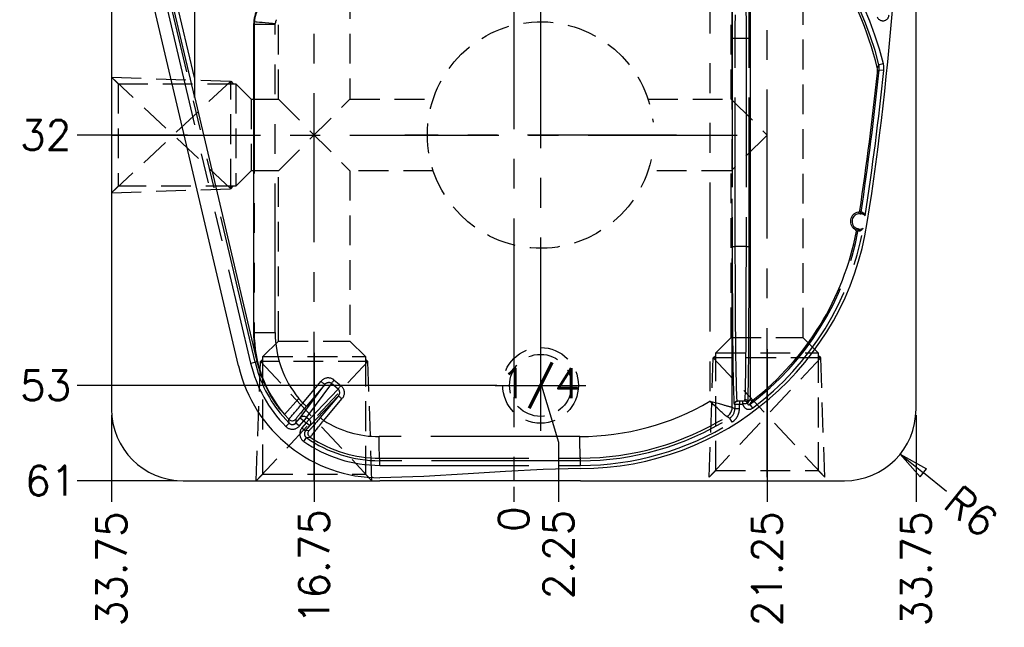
# Model space of a CAD drawing. Extents: x 2651 to 11825, y -3833 to 1075.
# Tile 43 of 256: x 4263 to 4346, y -3658 to -3607. Entities that reach past the tile are written whole.
import ezdxf
from ezdxf.enums import TextEntityAlignment as Align

# ---------------------------------------------------------------- set-up
doc = ezdxf.new("R2010")
doc.units = 0
doc.header["$LTSCALE"] = 10
for name, pattern in [('CENTER', [2, 1.25, -0.25, 0.25, -0.25]), ('HIDDEN', [0.375, 0.25, -0.125]), ('PHANTOM', [2.5, 1.25, -0.25, 0.25, -0.25, 0.25, -0.25])]:
    doc.linetypes.add(name, pattern=pattern)
doc.layers.get('0').update_dxf_attribs({"linetype": 'CONTINUOUS'})
doc.layers.get('Defpoints').update_dxf_attribs({"linetype": 'CONTINUOUS'})
for name, color, linetype in [('CEN', 1, 'CENTER'), ('COOL', 150, 'HIDDEN'), ('DIM', 3, 'CONTINUOUS'), ('HIDDEN', 6, 'HIDDEN'), ('LAYER_094', 7, 'CONTINUOUS'), ('TEXT', 4, 'CONTINUOUS')]:
    doc.layers.add(name, color=color, linetype=linetype)
doc.styles.get("Standard").update_dxf_attribs({"font": 'romans.shx'})
doc.dimstyles.new('1-1', dxfattribs={"dimtxt": 2.5, "dimasz": 2.5, "dimexe": 1, "dimexo": 0.5, "dimtad": 0, "dimrnd": 1.38778e-17, "dimzin": 9, "dimdsep": 46, "dimtxsty": 'Standard', "dimblk": 'CLOSED', "dimcen": 0, "dimclrd": 3, "dimclre": 3, "dimclrt": 3, "dimazin": 2, "dimtfac": 0.75, "dimtofl": 0, "dimtmove": 0, "dimatfit": 3, "dimfxl": 0, "dimtolj": 1, "dimarcsym": 0})

# ---------------------------------------------------------------- blocks, each defined once
blk = doc.blocks.new('*U408', base_point=(4371.698, -3160.717))
for radius in [3.175, 2.6]:
    blk.add_circle((4371.698, -3160.717), radius)
at = {"layer": 'CEN'}
for p, q in [((4371.698, -3156.907), (4371.698, -3164.527)), ((4367.888, -3160.717), (4375.508, -3160.717))]:
    blk.add_line(p, q, dxfattribs=at)
blk = doc.blocks.new('*D419')
at = {"layer": 'Defpoints', "color": 0}
for p in [(4304.434, -3584.358), (4267.811, -3616.358), (4277.563, -3616.358)]:
    blk.add_point(p, dxfattribs=at)
at = {"layer": 'DIM', "color": 3, "lineweight": -2}
blk.add_line((4277.063, -3616.358), (4267.811, -3616.358), dxfattribs=at)
at = {"layer": 'DIM', "color": 3, "insert": (4265.162, -3616.358), "char_height": 2.5, "attachment_point": 5}
blk.add_mtext('\\A1;32', dxfattribs=at)
blk = doc.blocks.new('_Closed')
at = {"color": 0, "linetype": 'ByBlock', "lineweight": -2}
for p, q in [((-1, 0.167), (0, 0)), ((-1, 0.167), (-1, -0.167)), ((0, 0), (-1, -0.167)), ((0, 0), (-1, 0))]:
    blk.add_line(p, q, dxfattribs=at)
blk = doc.blocks.new('*D420')
at = {"layer": 'Defpoints', "color": 0}
for p in [(4304.434, -3584.358), (4267.811, -3637.358), (4303.509, -3637.358)]:
    blk.add_point(p, dxfattribs=at)
at = {"layer": 'DIM', "color": 3, "lineweight": -2}
blk.add_line((4303.009, -3637.358), (4267.811, -3637.358), dxfattribs=at)
at = {"layer": 'DIM', "color": 3, "insert": (4265.162, -3637.358), "char_height": 2.5, "attachment_point": 5}
blk.add_mtext('\\A1;53', dxfattribs=at)
blk = doc.blocks.new('*D422')
at = {"layer": 'Defpoints', "color": 0}
for p in [(4304.434, -3584.358), (4287.684, -3634.137), (4287.684, -3647.119)]:
    blk.add_point(p, dxfattribs=at)
at = {"layer": 'DIM', "color": 3, "lineweight": -2}
blk.add_line((4287.684, -3634.637), (4287.684, -3647.119), dxfattribs=at)
at = {"layer": 'DIM', "color": 3, "insert": (4287.684, -3652.565), "char_height": 2.5, "attachment_point": 5, "rotation": 90}
blk.add_mtext('\\A1;16.75', dxfattribs=at)
blk = doc.blocks.new('*D423')
at = {"layer": 'Defpoints', "color": 0}
for p in [(4304.434, -3584.358), (4325.684, -3633.831), (4325.684, -3647.119)]:
    blk.add_point(p, dxfattribs=at)
at = {"layer": 'DIM', "color": 3, "lineweight": -2}
blk.add_line((4325.684, -3634.331), (4325.684, -3647.119), dxfattribs=at)
at = {"layer": 'DIM', "color": 3, "insert": (4325.684, -3652.744), "char_height": 2.5, "attachment_point": 5, "rotation": 90}
blk.add_mtext('\\A1;21.25', dxfattribs=at)
blk = doc.blocks.new('*D3345')
at = {"layer": 'Defpoints', "color": 0}
for p in [(4304.434, -3584.358), (4267.811, -3645.358), (4276.684, -3645.358)]:
    blk.add_point(p, dxfattribs=at)
at = {"layer": 'DIM', "color": 3, "lineweight": -2}
blk.add_line((4276.184, -3645.358), (4267.811, -3645.358), dxfattribs=at)
at = {"layer": 'DIM', "color": 3, "insert": (4265.579, -3645.358), "char_height": 2.5, "attachment_point": 5}
blk.add_mtext('\\A1;61', dxfattribs=at)
blk = doc.blocks.new('*D3347')
at = {"layer": 'Defpoints', "color": 0}
for p in [(4304.434, -3584.358), (4270.684, -3639.358), (4270.684, -3647.119)]:
    blk.add_point(p, dxfattribs=at)
at = {"layer": 'DIM', "color": 3, "lineweight": -2}
blk.add_line((4270.684, -3639.858), (4270.684, -3647.119), dxfattribs=at)
at = {"layer": 'DIM', "color": 3, "insert": (4270.684, -3652.744), "char_height": 2.5, "attachment_point": 5, "rotation": 90}
blk.add_mtext('\\A1;33.75', dxfattribs=at)
blk = doc.blocks.new('*D3348')
at = {"layer": 'Defpoints', "color": 0}
for p in [(4304.434, -3584.358), (4338.184, -3639.358), (4338.184, -3647.119)]:
    blk.add_point(p, dxfattribs=at)
at = {"layer": 'DIM', "color": 3, "lineweight": -2}
blk.add_line((4338.184, -3639.858), (4338.184, -3647.119), dxfattribs=at)
at = {"layer": 'DIM', "color": 3, "insert": (4338.184, -3652.744), "char_height": 2.5, "attachment_point": 5, "rotation": 90}
blk.add_mtext('\\A1;33.75', dxfattribs=at)
blk = doc.blocks.new('*D3351')
at = {"layer": 'Defpoints', "color": 0}
for p in [(4304.434, -3584.358), (4304.434, -3645.358), (4304.434, -3647.119)]:
    blk.add_point(p, dxfattribs=at)
at = {"layer": 'DIM', "color": 3, "lineweight": -2}
blk.add_line((4304.434, -3645.858), (4304.434, -3647.119), dxfattribs=at)
at = {"layer": 'DIM', "color": 3, "insert": (4304.434, -3648.577), "char_height": 2.5, "attachment_point": 5, "rotation": 90}
blk.add_mtext('\\A1;0', dxfattribs=at)
blk = doc.blocks.new('*D3352')
at = {"layer": 'Defpoints', "color": 0}
for p in [(4304.434, -3584.358), (4306.684, -3625.858), (4308.184, -3647.119)]:
    blk.add_point(p, dxfattribs=at)
at = {"layer": 'DIM', "color": 3, "lineweight": -2}
for p, q in [((4306.684, -3626.358), (4306.684, -3637.119)), ((4306.684, -3637.119), (4308.184, -3642.119)), ((4308.184, -3642.119), (4308.184, -3647.119))]:
    blk.add_line(p, q, dxfattribs=at)
at = {"layer": 'DIM', "color": 3, "insert": (4308.184, -3651.553), "char_height": 2.5, "attachment_point": 5, "rotation": 90}
blk.add_mtext('\\A1;2.25', dxfattribs=at)
blk = doc.blocks.new('*D3364')
at = {"layer": 'Defpoints', "color": 0}
for p in [(4332.184, -3639.358), (4336.854, -3643.125)]:
    blk.add_point(p, dxfattribs=at)
at = {"layer": 'DIM', "color": 3, "lineweight": -2}
blk.add_line((4340.746, -3646.264), (4338.8, -3644.694), dxfattribs=at)
at = {"layer": 'DIM', "color": 3, "lineweight": -2, "xscale": 2.5, "yscale": 2.5, "zscale": 2.5, "rotation": 141.1132279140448}
blk.add_blockref('_Closed', (4336.854, -3643.125), dxfattribs=at)
at = {"layer": 'DIM', "color": 3, "insert": (4342.808, -3647.926), "char_height": 2.5, "attachment_point": 5, "rotation": 321.11323}
blk.add_mtext('\\A1;R6', dxfattribs=at)

msp = doc.modelspace()

# ---------------------------------------------------------------- linework, layer by layer
at = {"layer": 'CEN'}
msp.add_line((4304.434, -3523.358), (4304.434, -3645.358), dxfattribs=at)
at = {"layer": 'COOL', "color": 1, "linetype": 'CENTER'}
for p, q in [((4325.684, -3645.051), (4325.684, -3546.626)), ((4287.684, -3645.358), (4287.685, -3552.358)), ((4306.684, -3604.958), (4306.684, -3627.758)), ((4306.684, -3604.958), (4306.684, -3627.758)), ((4270.684, -3616.358), (4325.684, -3616.358)), ((4318.084, -3616.358), (4295.284, -3616.358)), ((4318.084, -3616.358), (4295.284, -3616.358))]:
    msp.add_line(p, q, dxfattribs=at)
at = {"layer": 'COOL'}
for p, q in [((4284.684, -3619.358), (4290.684, -3613.358)), ((4284.684, -3613.358), (4290.684, -3619.358))]:
    msp.add_line(p, q, dxfattribs=at)
for points in [[(4322.684, -3549.358), (4322.684, -3548.358), (4325.684, -3546.626), (4328.684, -3548.358), (4328.684, -3633.334)], [(4284.684, -3613.358), (4284.685, -3555.358), (4287.685, -3552.358), (4290.685, -3555.358), (4290.684, -3613.358)], [(4322.684, -3613.358), (4322.684, -3555.358)], [(4270.684, -3611.508), (4271.234, -3612.058), (4271.234, -3620.658), (4270.684, -3621.208)], [(4270.684, -3611.508), (4280.684, -3611.849), (4280.893, -3612.058)], [(4270.684, -3611.508), (4280.684, -3620.867), (4280.684, -3611.849), (4270.684, -3621.208)], [(4271.234, -3612.058), (4281.102, -3612.058), (4281.102, -3620.658), (4271.234, -3620.658)], [(4281.102, -3612.058), (4282.402, -3613.358), (4282.402, -3619.358), (4281.102, -3620.658)], [(4282.402, -3613.358), (4284.684, -3613.358)], [(4290.684, -3613.358), (4297.67, -3613.358)], [(4315.698, -3613.358), (4322.684, -3613.358), (4325.684, -3616.358), (4322.684, -3619.358), (4315.698, -3619.358)], [(4284.684, -3619.358), (4282.402, -3619.358)], [(4284.684, -3633.64), (4284.684, -3619.358)], [(4297.67, -3619.358), (4290.684, -3619.358)], [(4290.684, -3619.358), (4290.684, -3633.64)], [(4322.684, -3633.334), (4322.684, -3619.358)], [(4270.684, -3621.208), (4280.684, -3620.867), (4280.893, -3620.658)], [(4283.384, -3634.94), (4284.684, -3633.64), (4290.684, -3633.64), (4291.984, -3634.94)], [(4321.384, -3634.633), (4322.684, -3633.334), (4328.684, -3633.334), (4329.984, -3634.633)], [(4283.384, -3644.808), (4283.384, -3634.94), (4291.984, -3634.94), (4291.984, -3644.808)], [(4320.834, -3645.051), (4321.175, -3635.051), (4321.384, -3634.842)], [(4321.384, -3644.501), (4321.384, -3634.633), (4329.984, -3634.633), (4329.984, -3644.501)], [(4330.534, -3645.051), (4330.193, -3635.051), (4329.984, -3634.842)], [(4282.834, -3645.358), (4283.175, -3635.358), (4283.384, -3635.149)], [(4282.834, -3645.358), (4292.193, -3635.358), (4283.175, -3635.358), (4292.534, -3645.358)], [(4292.534, -3645.358), (4292.193, -3635.358), (4291.984, -3635.149)], [(4320.834, -3645.051), (4330.193, -3635.051), (4321.175, -3635.051), (4330.534, -3645.051)], [(4282.834, -3645.358), (4283.384, -3644.808), (4291.984, -3644.808), (4292.534, -3645.358)], [(4320.834, -3645.051), (4321.384, -3644.501), (4329.984, -3644.501), (4330.534, -3645.051)]]:
    msp.add_lwpolyline(points, dxfattribs=at)
at = {"layer": 'COOL', "color": 4, "linetype": 'HIDDEN', "extrusion": (0, 0, -1)}
msp.add_arc((-4306.684, -3616.358), 9.5, 192.47625, 173.43562, dxfattribs=at)
at = {"layer": 'LAYER_094', "color": 0, "linetype": 'Continuous'}
for p, q in [((4270.684, -3529.358), (4270.684, -3639.358)), ((4338.184, -3639.358), (4338.184, -3529.358)), ((4324.281, -3595.276), (4324.281, -3638.508)), ((4281.34, -3635.728), (4273.521, -3602.548)), ((4277.647, -3602.288), (4277.647, -3613.128)), ((4282.608, -3607.061), (4282.608, -3632.935)), ((4277.647, -3613.128), (4282.89, -3635.363)), ((4277.647, -3613.216), (4277.647, -3613.128)), ((4323.196, -3638.668), (4323.824, -3638.668)), ((4285.59, -3640.532), (4285.052, -3639.953)), ((4276.684, -3645.358), (4293.192, -3645.358)), ((4310.032, -3645.358), (4293.192, -3645.358)), ((4310.032, -3645.358), (4332.184, -3645.358))]:
    msp.add_line(p, q, dxfattribs=at)
at = {"layer": 'LAYER_094', "color": 253, "linetype": 'PHANTOM'}
for p, q in [((4322.758, -3639.211), (4322.758, -3594.817)), ((4320.897, -3595.344), (4320.897, -3638.697)), ((4274.774, -3603.324), (4282.353, -3635.489)), ((4282.731, -3635.4), (4275.152, -3603.235)), ((4275.328, -3603.375), (4277.647, -3613.216)), ((4277.647, -3611.522), (4275.706, -3603.285)), ((4282.608, -3607.061), (4282.655, -3607.074)), ((4282.655, -3607.074), (4284.421, -3607.074)), ((4282.655, -3607.074), (4282.655, -3632.935)), ((4284.421, -3607.074), (4284.424, -3607.005)), ((4284.421, -3632.935), (4284.421, -3607.074)), ((4322.764, -3608.239), (4322.764, -3625.714)), ((4322.764, -3608.239), (4323.024, -3608.239)), ((4323.024, -3625.714), (4323.024, -3608.239)), ((4323.024, -3608.239), (4323.921, -3608.239)), ((4323.921, -3608.239), (4324.18, -3608.239)), ((4323.921, -3608.239), (4323.921, -3625.714)), ((4324.18, -3625.714), (4324.18, -3608.239)), ((4335.067, -3610.467), (4334.923, -3610.704)), ((4334.95, -3611.137), (4335.098, -3610.908)), ((4335.445, -3610.374), (4335.067, -3610.467)), ((4335.484, -3610.949), (4335.098, -3610.908)), ((4322.764, -3625.714), (4323.024, -3625.714)), ((4323.921, -3625.714), (4323.024, -3625.714)), ((4323.921, -3625.714), (4324.18, -3625.714)), ((4282.642, -3632.935), (4282.608, -3632.935)), ((4282.642, -3632.935), (4282.655, -3632.935)), ((4282.655, -3632.935), (4284.421, -3632.935)), ((4282.353, -3635.489), (4282.731, -3635.4)), ((4282.89, -3635.363), (4282.731, -3635.4)), ((4286.515, -3640.078), (4288.569, -3637.273)), ((4286.731, -3638.847), (4288.261, -3637.023)), ((4288.569, -3637.273), (4287.039, -3639.097)), ((4289.131, -3637.203), (4287.058, -3640.036)), ((4289.696, -3637.673), (4289.131, -3637.203)), ((4289.366, -3636.911), (4289.931, -3637.381)), ((4289.696, -3637.673), (4287.264, -3640.209)), ((4287.317, -3640.751), (4289.729, -3638.235)), ((4289.729, -3638.235), (4288.198, -3640.059)), ((4286.393, -3638.458), (4285.194, -3639.794)), ((4288.485, -3640.309), (4290.017, -3638.484)), ((4322.937, -3638.927), (4322.981, -3638.927)), ((4322.981, -3638.927), (4322.981, -3639.335)), ((4322.981, -3638.927), (4323.369, -3638.927)), ((4323.369, -3638.668), (4323.369, -3638.927)), ((4323.369, -3639.335), (4323.369, -3638.927)), ((4323.369, -3638.927), (4323.653, -3638.927)), ((4323.653, -3638.927), (4323.653, -3638.668)), ((4324.039, -3638.875), (4324.071, -3638.849)), ((4324.281, -3638.508), (4324.082, -3638.787)), ((4324.243, -3638.953), (4324.49, -3638.611)), ((4324.243, -3638.953), (4324.476, -3639.264)), ((4285.568, -3640.207), (4285.194, -3639.794)), ((4322.758, -3639.211), (4322.758, -3639.211)), ((4322.981, -3639.335), (4322.758, -3639.211)), ((4323.369, -3639.335), (4322.981, -3639.335)), ((4285.59, -3640.532), (4285.315, -3640.806)), ((4285.586, -3640.528), (4285.568, -3640.207)), ((4286.147, -3640.189), (4286.159, -3640.503)), ((4286.159, -3640.503), (4286.515, -3640.078)), ((4286.159, -3640.503), (4286.456, -3640.753)), ((4286.456, -3640.753), (4286.813, -3640.328)), ((4286.515, -3640.078), (4286.813, -3640.328)), ((4287.019, -3640.501), (4286.662, -3640.926)), ((4287.058, -3640.036), (4286.813, -3640.328)), ((4286.817, -3640.331), (4287.019, -3640.501)), ((4286.96, -3641.176), (4287.317, -3640.751)), ((4287.019, -3640.501), (4287.264, -3640.209)), ((4287.317, -3640.751), (4287.019, -3640.501)), ((4287.058, -3640.036), (4287.264, -3640.209)), ((4322.326, -3639.983), (4322.326, -3639.983)), ((4322.326, -3639.983), (4322.553, -3640.105)), ((4322.758, -3640.435), (4322.553, -3640.105)), ((4286.662, -3640.926), (4286.96, -3641.176)), ((4287.273, -3641.133), (4286.96, -3641.176)), ((4286.813, -3642.063), (4287.035, -3641.744)), ((4287.035, -3641.744), (4287.355, -3641.706)), ((4309.984, -3641.65), (4293.144, -3641.655)), ((4293.192, -3643.469), (4310.032, -3643.463)), ((4293.192, -3643.682), (4293.192, -3643.469)), ((4310.032, -3643.682), (4293.192, -3643.682)), ((4293.192, -3644.071), (4293.192, -3643.682)), ((4310.032, -3643.682), (4310.032, -3643.463)), ((4310.032, -3644.071), (4310.032, -3643.682)), ((4293.192, -3644.071), (4310.032, -3644.071))]:
    msp.add_line(p, q, dxfattribs=at)
for points in [[(4322.937, -3595.026, 0), (4322.926, -3595.053, 0), (4322.915, -3595.137, 0), (4322.904, -3595.282, 0), (4322.892, -3595.49, 0), (4322.88, -3595.764, 0), (4322.869, -3596.105, 0), (4322.858, -3596.513, 0), (4322.846, -3597.038, 0), (4322.834, -3597.642, 0), (4322.823, -3598.319, 0), (4322.813, -3599.063, 0), (4322.804, -3599.868, 0), (4322.795, -3600.726, 0), (4322.788, -3601.626, 0), (4322.781, -3602.559, 0), (4322.776, -3603.514, 0), (4322.772, -3604.483, 0), (4322.768, -3605.437, 0), (4322.766, -3606.387, 0), (4322.765, -3607.323, 0), (4322.764, -3608.239, 0)], [(4323.806, -3595.285, 0), (4323.817, -3595.347, 0), (4323.828, -3595.534, 0), (4323.839, -3595.843, 0), (4323.85, -3596.271, 0), (4323.86, -3596.814, 0), (4323.87, -3597.468, 0), (4323.879, -3598.225, 0), (4323.887, -3599.079, 0), (4323.895, -3600.021, 0), (4323.902, -3601.042, 0), (4323.908, -3602.132, 0), (4323.912, -3603.281, 0), (4323.916, -3604.478, 0), (4323.919, -3605.712, 0), (4323.921, -3606.969, 0), (4323.921, -3608.239, 0)], [(4324.18, -3608.239, 0), (4324.18, -3606.944, 0), (4324.178, -3605.661, 0), (4324.175, -3604.403, 0), (4324.171, -3603.182, 0), (4324.167, -3602.01, 0), (4324.161, -3600.898, 0), (4324.154, -3599.856, 0), (4324.146, -3598.896, 0), (4324.138, -3598.025, 0), (4324.129, -3597.253, 0), (4324.119, -3596.586, 0), (4324.109, -3596.032, 0), (4324.098, -3595.595, 0), (4324.087, -3595.28, 0), (4324.076, -3595.089, 0), (4324.065, -3595.026, 0)], [(4282.666, -3606.844, 0), (4282.697, -3606.847, 0), (4282.783, -3606.856, 0), (4282.919, -3606.868, 0), (4283.103, -3606.885, 0), (4283.329, -3606.906, 0), (4283.589, -3606.93, 0), (4283.876, -3606.956, 0), (4284.181, -3606.983, 0), (4284.424, -3607.005, 0)], [(4323.024, -3608.239, 0), (4323.024, -3607.26, 0), (4323.026, -3606.278, 0)], [(4333.448, -3622.954, 0), (4333.471, -3622.952, 0), (4333.492, -3622.945, 0), (4333.513, -3622.935, 0), (4333.531, -3622.922, 0), (4333.547, -3622.906, 0), (4333.559, -3622.887, 0), (4333.568, -3622.867, 0), (4333.574, -3622.845, 0), (4333.574, -3622.844, 0)], [(4333.448, -3622.954, 0), (4333.45, -3622.954, 0), (4333.456, -3622.954, 0), (4333.465, -3622.954, 0), (4333.478, -3622.955, 0), (4333.495, -3622.956, 0), (4333.51, -3622.957, 0), (4333.528, -3622.959, 0), (4333.548, -3622.961, 0), (4333.57, -3622.965, 0), (4333.594, -3622.97, 0)], [(4333.706, -3622.856, 0), (4333.684, -3622.851, 0), (4333.664, -3622.848, 0), (4333.645, -3622.846, 0), (4333.629, -3622.844, 0), (4333.614, -3622.844, 0), (4333.602, -3622.843, 0), (4333.592, -3622.844, 0), (4333.584, -3622.844, 0), (4333.579, -3622.844, 0), (4333.575, -3622.844, 0), (4333.574, -3622.844, 0)], [(4333.706, -3622.856, 0), (4333.7, -3622.878, 0), (4333.692, -3622.899, 0), (4333.682, -3622.918, 0), (4333.671, -3622.935, 0), (4333.657, -3622.949, 0), (4333.643, -3622.96, 0), (4333.628, -3622.967, 0), (4333.612, -3622.97, 0), (4333.597, -3622.97, 0), (4333.594, -3622.97, 0)], [(4333.921, -3623.148, 0), (4333.905, -3623.107, 0), (4333.887, -3623.067, 0), (4333.867, -3623.028, 0), (4333.845, -3622.99, 0), (4333.821, -3622.954, 0), (4333.807, -3622.936, 0), (4333.792, -3622.918, 0), (4333.777, -3622.901, 0), (4333.76, -3622.887, 0), (4333.752, -3622.879, 0), (4333.743, -3622.873, 0), (4333.734, -3622.867, 0), (4333.724, -3622.863, 0), (4333.715, -3622.859, 0), (4333.706, -3622.856, 0)], [(4333.328, -3624.362, 0), (4333.33, -3624.339, 0), (4333.328, -3624.317, 0), (4333.323, -3624.295, 0), (4333.313, -3624.274, 0), (4333.301, -3624.256, 0), (4333.285, -3624.24, 0), (4333.267, -3624.226, 0), (4333.246, -3624.217, 0), (4333.244, -3624.216, 0)], [(4333.387, -3624.247, 0), (4333.361, -3624.244, 0), (4333.338, -3624.24, 0), (4333.317, -3624.236, 0), (4333.299, -3624.231, 0), (4333.284, -3624.227, 0), (4333.271, -3624.224, 0), (4333.259, -3624.22, 0), (4333.251, -3624.218, 0), (4333.245, -3624.216, 0), (4333.244, -3624.216, 0)], [(4333.457, -3624.391, 0), (4333.467, -3624.392, 0), (4333.479, -3624.39, 0), (4333.49, -3624.388, 0), (4333.501, -3624.385, 0), (4333.513, -3624.381, 0), (4333.528, -3624.375, 0), (4333.544, -3624.368, 0), (4333.559, -3624.359, 0), (4333.585, -3624.343, 0), (4333.611, -3624.324, 0), (4333.636, -3624.304, 0), (4333.678, -3624.266, 0), (4333.719, -3624.224, 0), (4333.756, -3624.179, 0)], [(4333.328, -3624.362, 0), (4333.329, -3624.362, 0), (4333.333, -3624.363, 0), (4333.339, -3624.365, 0), (4333.347, -3624.368, 0), (4333.357, -3624.372, 0), (4333.37, -3624.375, 0), (4333.383, -3624.379, 0), (4333.399, -3624.383, 0), (4333.417, -3624.386, 0), (4333.436, -3624.389, 0), (4333.457, -3624.391, 0)], [(4333.387, -3624.247, 0), (4333.402, -3624.251, 0), (4333.415, -3624.258, 0), (4333.427, -3624.269, 0), (4333.438, -3624.283, 0), (4333.447, -3624.3, 0), (4333.453, -3624.32, 0), (4333.457, -3624.341, 0), (4333.459, -3624.363, 0), (4333.457, -3624.386, 0), (4333.457, -3624.391, 0)], [(4322.764, -3625.714, 0), (4322.765, -3626.561, 0), (4322.766, -3627.426, 0), (4322.768, -3628.303, 0), (4322.771, -3629.186, 0), (4322.774, -3630.068, 0), (4322.779, -3630.943, 0), (4322.784, -3631.803, 0), (4322.791, -3632.723, 0), (4322.799, -3633.606, 0), (4322.808, -3634.441, 0), (4322.817, -3635.221, 0), (4322.828, -3635.937, 0), (4322.839, -3636.583, 0), (4322.851, -3637.153, 0), (4322.863, -3637.643, 0), (4322.876, -3638.053, 0), (4322.888, -3638.382, 0), (4322.901, -3638.626, 0), (4322.913, -3638.796, 0), (4322.925, -3638.895, 0), (4322.937, -3638.927, 0)], [(4323.196, -3638.668, 0), (4323.185, -3638.641, 0), (4323.175, -3638.565, 0), (4323.165, -3638.445, 0), (4323.155, -3638.284, 0), (4323.143, -3638.018, 0), (4323.132, -3637.701, 0), (4323.121, -3637.344, 0), (4323.11, -3636.91, 0), (4323.1, -3636.451, 0), (4323.091, -3635.979, 0), (4323.088, -3635.792, 0), (4323.085, -3635.606, 0), (4323.082, -3635.42, 0), (4323.079, -3635.236, 0), (4323.077, -3635.054, 0), (4323.074, -3634.874, 0), (4323.065, -3634.106, 0), (4323.056, -3633.288, 0), (4323.049, -3632.426, 0), (4323.042, -3631.528, 0), (4323.037, -3630.599, 0), (4323.032, -3629.645, 0), (4323.029, -3628.674, 0), (4323.026, -3627.691, 0), (4323.024, -3626.702, 0), (4323.024, -3625.714, 0)], [(4323.921, -3625.714, 0), (4323.921, -3626.866, 0), (4323.919, -3628.009, 0), (4323.917, -3629.134, 0), (4323.914, -3630.232, 0), (4323.91, -3631.294, 0), (4323.905, -3632.312, 0), (4323.899, -3633.277, 0), (4323.893, -3634.182, 0), (4323.886, -3635.021, 0), (4323.878, -3635.785, 0), (4323.87, -3636.47, 0), (4323.861, -3637.069, 0), (4323.852, -3637.579, 0), (4323.843, -3637.994, 0), (4323.833, -3638.312, 0), (4323.823, -3638.53, 0)], [(4324.082, -3638.787, 0), (4324.092, -3638.564, 0), (4324.102, -3638.24, 0), (4324.111, -3637.816, 0), (4324.12, -3637.297, 0), (4324.129, -3636.685, 0), (4324.137, -3635.987, 0), (4324.145, -3635.207, 0), (4324.152, -3634.352, 0), (4324.158, -3633.428, 0), (4324.164, -3632.443, 0), (4324.169, -3631.405, 0), (4324.173, -3630.322, 0), (4324.176, -3629.202, 0), (4324.178, -3628.055, 0), (4324.18, -3626.889, 0), (4324.18, -3625.714, 0)], [(4289.366, -3636.911, 0), (4289.327, -3636.881, 0), (4289.285, -3636.852, 0), (4289.24, -3636.826, 0), (4289.192, -3636.802, 0), (4289.141, -3636.782, 0), (4289.089, -3636.765, 0), (4289.034, -3636.751, 0), (4288.973, -3636.741, 0), (4288.91, -3636.735, 0), (4288.846, -3636.735, 0), (4288.782, -3636.74, 0), (4288.719, -3636.75, 0), (4288.657, -3636.765, 0), (4288.596, -3636.785, 0), (4288.538, -3636.81, 0), (4288.483, -3636.838, 0), (4288.431, -3636.871, 0), (4288.383, -3636.905, 0), (4288.338, -3636.943, 0), (4288.298, -3636.982, 0), (4288.261, -3637.023, 0)], [(4288.261, -3637.023, 0), (4288.313, -3637.066, 0), (4288.364, -3637.108, 0), (4288.411, -3637.148, 0), (4288.455, -3637.183, 0), (4288.493, -3637.214, 0), (4288.524, -3637.239, 0), (4288.547, -3637.258, 0), (4288.563, -3637.269, 0), (4288.569, -3637.273, 0), (4288.569, -3637.273, 0)], [(4288.569, -3637.273, 0), (4288.589, -3637.25, 0), (4288.61, -3637.23, 0), (4288.631, -3637.212, 0), (4288.653, -3637.195, 0), (4288.675, -3637.181, 0), (4288.696, -3637.168, 0), (4288.718, -3637.158, 0), (4288.739, -3637.148, 0), (4288.762, -3637.14, 0), (4288.785, -3637.133, 0), (4288.806, -3637.127, 0), (4288.827, -3637.123, 0), (4288.846, -3637.121, 0), (4288.865, -3637.119, 0), (4288.882, -3637.118, 0)], [(4289.366, -3636.911, 0), (4289.323, -3636.963, 0), (4289.282, -3637.013, 0), (4289.244, -3637.061, 0), (4289.209, -3637.103, 0), (4289.18, -3637.14, 0), (4289.156, -3637.17, 0), (4289.14, -3637.192, 0), (4289.131, -3637.203, 0)], [(4289.696, -3637.673, 0), (4289.707, -3637.658, 0), (4289.725, -3637.634, 0), (4289.75, -3637.602, 0), (4289.78, -3637.564, 0), (4289.816, -3637.521, 0), (4289.855, -3637.473, 0), (4289.897, -3637.422, 0), (4289.931, -3637.381, 0)], [(4289.931, -3637.381, 0), (4289.968, -3637.414, 0), (4290.004, -3637.45, 0), (4290.038, -3637.49, 0), (4290.069, -3637.533, 0), (4290.099, -3637.578, 0), (4290.125, -3637.627, 0), (4290.148, -3637.678, 0), (4290.169, -3637.737, 0), (4290.186, -3637.798, 0), (4290.197, -3637.86, 0), (4290.204, -3637.923, 0), (4290.205, -3637.987, 0), (4290.201, -3638.051, 0), (4290.192, -3638.114, 0), (4290.178, -3638.175, 0), (4290.16, -3638.234, 0), (4290.137, -3638.291, 0), (4290.111, -3638.344, 0), (4290.083, -3638.394, 0), (4290.051, -3638.441, 0), (4290.017, -3638.484, 0)], [(4284.007, -3638.193, 0), (4284.077, -3638.313, 0), (4284.148, -3638.43, 0), (4284.219, -3638.545, 0), (4284.29, -3638.656, 0), (4284.36, -3638.763, 0), (4284.429, -3638.864, 0), (4284.496, -3638.961, 0), (4284.56, -3639.05, 0), (4284.609, -3639.117, 0), (4284.655, -3639.179, 0), (4284.698, -3639.235, 0), (4284.737, -3639.285, 0), (4284.771, -3639.329, 0), (4284.795, -3639.358, 0), (4284.815, -3639.383, 0), (4284.832, -3639.402, 0), (4284.844, -3639.417, 0), (4284.853, -3639.426, 0)], [(4284.853, -3639.426, 0), (4284.848, -3639.418, 0), (4284.839, -3639.405, 0), (4284.827, -3639.388, 0), (4284.812, -3639.366, 0), (4284.793, -3639.341, 0), (4284.767, -3639.304, 0), (4284.736, -3639.261, 0), (4284.702, -3639.213, 0), (4284.665, -3639.161, 0), (4284.62, -3639.098, 0), (4284.573, -3639.029, 0), (4284.523, -3638.957, 0), (4284.471, -3638.88, 0), (4284.409, -3638.787, 0), (4284.345, -3638.688, 0), (4284.28, -3638.586, 0), (4284.215, -3638.481, 0), (4284.157, -3638.386, 0), (4284.1, -3638.289, 0), (4284.043, -3638.191, 0)], [(4289.729, -3638.235, 0), (4289.749, -3638.209, 0), (4289.767, -3638.183, 0), (4289.782, -3638.157, 0), (4289.795, -3638.131, 0), (4289.805, -3638.104, 0), (4289.814, -3638.079, 0), (4289.82, -3638.053, 0), (4289.825, -3638.029, 0), (4289.828, -3638.005, 0), (4289.83, -3637.982, 0), (4289.83, -3637.96, 0), (4289.83, -3637.939, 0), (4289.828, -3637.919, 0), (4289.825, -3637.9, 0), (4289.822, -3637.88, 0), (4289.817, -3637.861, 0), (4289.809, -3637.836, 0), (4289.8, -3637.812, 0), (4289.789, -3637.789, 0), (4289.777, -3637.767, 0), (4289.763, -3637.746, 0), (4289.748, -3637.726, 0), (4289.732, -3637.707, 0), (4289.714, -3637.689, 0), (4289.696, -3637.673, 0)], [(4289.729, -3638.235, 0), (4289.734, -3638.24, 0), (4289.747, -3638.252, 0), (4289.769, -3638.272, 0), (4289.799, -3638.298, 0), (4289.835, -3638.33, 0), (4289.878, -3638.367, 0), (4289.925, -3638.407, 0), (4289.975, -3638.449, 0), (4290.017, -3638.484, 0)], [(4285.568, -3640.207, 0), (4285.571, -3640.2, 0), (4285.582, -3640.185, 0), (4285.6, -3640.162, 0), (4285.624, -3640.131, 0), (4285.655, -3640.093, 0), (4285.693, -3640.047, 0), (4285.737, -3639.994, 0), (4285.788, -3639.934, 0), (4285.844, -3639.867, 0), (4285.906, -3639.795, 0), (4285.973, -3639.716, 0), (4286.044, -3639.633, 0), (4286.12, -3639.545, 0), (4286.199, -3639.453, 0), (4286.282, -3639.358, 0), (4286.368, -3639.26, 0), (4286.456, -3639.159, 0), (4286.546, -3639.057, 0), (4286.638, -3638.952, 0), (4286.731, -3638.847, 0)], [(4287.039, -3639.097, 0), (4286.965, -3639.186, 0), (4286.891, -3639.273, 0), (4286.819, -3639.36, 0), (4286.749, -3639.444, 0), (4286.681, -3639.526, 0), (4286.615, -3639.605, 0), (4286.556, -3639.677, 0), (4286.499, -3639.746, 0), (4286.446, -3639.811, 0), (4286.396, -3639.872, 0), (4286.35, -3639.928, 0), (4286.308, -3639.98, 0), (4286.271, -3640.026, 0), (4286.238, -3640.067, 0), (4286.21, -3640.102, 0), (4286.187, -3640.132, 0), (4286.17, -3640.155, 0), (4286.157, -3640.172, 0), (4286.149, -3640.184, 0), (4286.147, -3640.189, 0)], [(4286.731, -3638.847, 0), (4286.783, -3638.891, 0), (4286.833, -3638.933, 0), (4286.881, -3638.972, 0), (4286.925, -3639.008, 0), (4286.963, -3639.039, 0), (4286.994, -3639.063, 0), (4287.017, -3639.082, 0), (4287.033, -3639.093, 0), (4287.039, -3639.097, 0), (4287.039, -3639.097, 0)], [(4322.326, -3639.983, 0), (4322.319, -3639.98, 0), (4322.305, -3639.971, 0), (4322.285, -3639.955, 0), (4322.258, -3639.934, 0), (4322.225, -3639.906, 0), (4322.186, -3639.873, 0), (4322.141, -3639.835, 0), (4322.091, -3639.792, 0), (4322.036, -3639.745, 0), (4321.977, -3639.693, 0), (4321.914, -3639.637, 0), (4321.848, -3639.578, 0), (4321.764, -3639.502, 0), (4321.675, -3639.422, 0), (4321.584, -3639.339, 0), (4321.491, -3639.254, 0), (4321.394, -3639.165, 0), (4321.296, -3639.073, 0), (4321.197, -3638.981, 0), (4321.097, -3638.887, 0), (4320.997, -3638.792, 0), (4320.897, -3638.697, 0)], [(4322.758, -3639.211, 0), (4322.751, -3639.209, 0), (4322.736, -3639.205, 0), (4322.714, -3639.2, 0), (4322.684, -3639.192, 0), (4322.647, -3639.182, 0), (4322.602, -3639.171, 0), (4322.549, -3639.157, 0), (4322.489, -3639.141, 0), (4322.422, -3639.123, 0), (4322.367, -3639.109, 0), (4322.309, -3639.093, 0), (4322.246, -3639.076, 0), (4322.18, -3639.058, 0), (4322.118, -3639.041, 0), (4322.048, -3639.021, 0), (4321.97, -3638.999, 0), (4321.884, -3638.975, 0), (4321.79, -3638.948, 0), (4321.687, -3638.919, 0), (4321.576, -3638.888, 0), (4321.456, -3638.854, 0), (4321.328, -3638.818, 0), (4321.226, -3638.79, 0), (4321.12, -3638.76, 0), (4321.011, -3638.729, 0), (4320.897, -3638.697, 0)], [(4322.937, -3638.927, 0), (4322.941, -3638.882, 0), (4322.953, -3638.838, 0), (4322.972, -3638.797, 0), (4322.998, -3638.76, 0), (4323.03, -3638.728, 0), (4323.067, -3638.702, 0), (4323.108, -3638.683, 0), (4323.151, -3638.672, 0), (4323.196, -3638.668, 0)], [(4322.981, -3638.927, 0), (4322.985, -3638.882, 0), (4322.996, -3638.838, 0), (4323.016, -3638.797, 0), (4323.041, -3638.76, 0), (4323.073, -3638.728, 0), (4323.11, -3638.702, 0), (4323.151, -3638.683, 0), (4323.195, -3638.672, 0), (4323.24, -3638.668, 0)], [(4324.039, -3638.875, 0), (4324.037, -3638.876, 0), (4324.033, -3638.876, 0), (4324.026, -3638.877, 0), (4324.017, -3638.879, 0), (4324.005, -3638.881, 0), (4323.991, -3638.883, 0), (4323.976, -3638.886, 0), (4323.959, -3638.889, 0), (4323.94, -3638.891, 0), (4323.92, -3638.894, 0), (4323.898, -3638.898, 0), (4323.874, -3638.901, 0), (4323.849, -3638.904, 0), (4323.823, -3638.908, 0), (4323.796, -3638.911, 0), (4323.768, -3638.914, 0), (4323.74, -3638.917, 0), (4323.711, -3638.921, 0), (4323.682, -3638.924, 0), (4323.653, -3638.927, 0)], [(4324.039, -3638.875, 0), (4324.026, -3638.832, 0), (4324.006, -3638.791, 0), (4323.979, -3638.755, 0), (4323.946, -3638.724, 0), (4323.908, -3638.699, 0), (4323.867, -3638.681, 0), (4323.823, -3638.67, 0), (4323.785, -3638.668, 0)], [(4323.823, -3638.53, 0), (4323.868, -3638.534, 0), (4323.911, -3638.546, 0), (4323.952, -3638.565, 0), (4323.989, -3638.59, 0), (4324.021, -3638.622, 0), (4324.047, -3638.659, 0), (4324.066, -3638.699, 0), (4324.078, -3638.742, 0), (4324.082, -3638.787, 0)], [(4323.824, -3638.668, 0), (4323.869, -3638.672, 0), (4323.912, -3638.683, 0), (4323.953, -3638.702, 0), (4323.99, -3638.728, 0), (4324.022, -3638.76, 0), (4324.048, -3638.797, 0), (4324.067, -3638.838, 0), (4324.071, -3638.849, 0)], [(4322.326, -3639.983, 0), (4322.453, -3639.889, 0), (4322.561, -3639.774, 0), (4322.648, -3639.642, 0), (4322.711, -3639.497, 0), (4322.748, -3639.343, 0), (4322.758, -3639.211, 0)], [(4322.326, -3639.983, 0), (4322.453, -3639.889, 0), (4322.562, -3639.774, 0), (4322.649, -3639.642, 0), (4322.711, -3639.497, 0), (4322.748, -3639.343, 0), (4322.758, -3639.211, 0)], [(4285.568, -3640.207, 0), (4285.619, -3640.252, 0), (4285.677, -3640.287, 0), (4285.74, -3640.312, 0), (4285.806, -3640.325, 0), (4285.874, -3640.327, 0), (4285.941, -3640.316, 0), (4286.005, -3640.295, 0), (4286.064, -3640.262, 0), (4286.117, -3640.22, 0), (4286.147, -3640.189, 0)], [(4286.515, -3640.078, 0), (4286.562, -3640.031, 0), (4286.617, -3639.994, 0), (4286.678, -3639.966, 0), (4286.743, -3639.949, 0), (4286.81, -3639.944, 0), (4286.877, -3639.951, 0), (4286.942, -3639.969, 0), (4287.003, -3639.998, 0), (4287.058, -3640.036, 0)], [(4287.317, -3640.751, 0), (4287.355, -3640.696, 0), (4287.382, -3640.636, 0), (4287.399, -3640.571, 0), (4287.404, -3640.504, 0), (4287.398, -3640.437, 0), (4287.379, -3640.373, 0), (4287.35, -3640.312, 0), (4287.311, -3640.256, 0), (4287.264, -3640.209, 0)], [(4288.198, -3640.059, 0), (4288.123, -3640.148, 0), (4288.049, -3640.236, 0), (4287.976, -3640.322, 0), (4287.905, -3640.406, 0), (4287.836, -3640.488, 0), (4287.769, -3640.567, 0), (4287.708, -3640.638, 0), (4287.65, -3640.706, 0), (4287.595, -3640.77, 0), (4287.543, -3640.83, 0), (4287.496, -3640.885, 0), (4287.452, -3640.936, 0), (4287.412, -3640.981, 0), (4287.378, -3641.02, 0), (4287.347, -3641.054, 0), (4287.322, -3641.082, 0), (4287.302, -3641.104, 0), (4287.287, -3641.12, 0), (4287.277, -3641.129, 0), (4287.273, -3641.133, 0)], [(4287.355, -3641.706, 0), (4287.361, -3641.701, 0), (4287.373, -3641.687, 0), (4287.392, -3641.665, 0), (4287.417, -3641.635, 0), (4287.449, -3641.596, 0), (4287.487, -3641.55, 0), (4287.531, -3641.497, 0), (4287.581, -3641.436, 0), (4287.636, -3641.368, 0), (4287.697, -3641.294, 0), (4287.762, -3641.214, 0), (4287.831, -3641.128, 0), (4287.904, -3641.037, 0), (4287.981, -3640.942, 0), (4288.06, -3640.843, 0), (4288.141, -3640.741, 0), (4288.225, -3640.636, 0), (4288.311, -3640.528, 0), (4288.398, -3640.419, 0), (4288.485, -3640.309, 0)], [(4288.485, -3640.309, 0), (4288.434, -3640.265, 0), (4288.384, -3640.223, 0), (4288.338, -3640.184, 0), (4288.297, -3640.148, 0), (4288.261, -3640.117, 0), (4288.233, -3640.092, 0), (4288.213, -3640.074, 0), (4288.201, -3640.062, 0), (4288.198, -3640.059, 0)], [(4285.315, -3640.806, 0), (4285.357, -3640.845, 0), (4285.4, -3640.88, 0), (4285.444, -3640.912, 0), (4285.49, -3640.94, 0), (4285.536, -3640.964, 0), (4285.584, -3640.985, 0), (4285.634, -3641.002, 0), (4285.684, -3641.015, 0), (4285.736, -3641.025, 0), (4285.789, -3641.032, 0), (4285.843, -3641.034, 0), (4285.898, -3641.033, 0), (4285.954, -3641.029, 0), (4286.008, -3641.021, 0), (4286.06, -3641.01, 0), (4286.111, -3640.995, 0), (4286.16, -3640.977, 0), (4286.208, -3640.956, 0), (4286.254, -3640.931, 0), (4286.298, -3640.903, 0), (4286.341, -3640.872, 0), (4286.382, -3640.837, 0), (4286.422, -3640.798, 0), (4286.46, -3640.756, 0)], [(4287.355, -3641.706, 0), (4287.302, -3641.664, 0), (4287.257, -3641.613, 0), (4287.222, -3641.555, 0), (4287.198, -3641.492, 0), (4287.184, -3641.425, 0), (4287.183, -3641.358, 0), (4287.193, -3641.291, 0), (4287.214, -3641.227, 0), (4287.247, -3641.167, 0), (4287.273, -3641.133, 0)], [(4293.192, -3643.469, 0), (4293.183, -3643.437, 0), (4293.175, -3643.351, 0), (4293.168, -3643.214, 0), (4293.161, -3643.029, 0), (4293.155, -3642.803, 0), (4293.151, -3642.542, 0), (4293.147, -3642.253, 0), (4293.145, -3641.947, 0), (4293.144, -3641.655, 0)], [(4310.032, -3643.463, 0), (4310.024, -3643.431, 0), (4310.016, -3643.346, 0), (4310.008, -3643.208, 0), (4310.001, -3643.024, 0), (4309.996, -3642.797, 0), (4309.991, -3642.536, 0), (4309.987, -3642.248, 0), (4309.985, -3641.941, 0), (4309.984, -3641.65, 0)]]:
    msp.add_polyline3d(points, dxfattribs=at)
at = {"layer": 'LAYER_094', "color": 0, "linetype": 'Continuous'}
msp.add_polyline3d([(4310.032, -3644.335, 0), (4306.888, -3644.406, 0), (4303.745, -3644.579, 0), (4300.601, -3644.793, 0), (4296.897, -3645.016, 0), (4293.192, -3645.112, 0)], dxfattribs=at)
at = {"layer": 'LAYER_094', "color": 6, "linetype": 'HIDDEN'}
for radius in [3.175, 2.6]:
    msp.add_circle((4306.684, -3637.358), radius, dxfattribs=at)
at = {"layer": 'LAYER_094', "color": 0, "linetype": 'Continuous'}
for centre, radius, start, end in [((4079.597, -3584.358), 257.526, 351.21206, 8.78794), ((4309.018, -3616.836), 26.62, 13.3184, 54.47494), ((4285.197, -3607.061), 2.589, 149.9789, 179.99916), ((4333.662, -3611.002), 1.295, 354.01317, 13.31879), ((4079.597, -3584.358), 256.753, 351.40512, 354.0132), ((4333.459, -3623.603), 0.772, 97.66439, 243.80791), ((4333.459, -3623.603), 0.648, 77.99133, 263.58202), ((4333.339, -3622.71), 0.13, 277.66161, 351.4082), ((4333.459, -3623.603), 0.648, 44.58694, 77.99133), ((4310.032, -3619.981), 24.354, 270, 351.21206), ((4333.459, -3623.603), 0.648, 263.58202, 297.26991), ((4310.032, -3619.981), 23.581, 307.81572, 349.10975), ((4333.061, -3624.412), 0.13, 349.10688, 63.81107), ((4293.184, -3632.935), 10.577, 180, 193.26841), ((4293.192, -3632.935), 12.177, 193.25943, 270), ((4324.411, -3638.508), 0.13, 179.99843, 307.8174), ((4276.684, -3639.358), 6, 180, 270), ((4332.184, -3639.358), 6, 270, 0)]:
    msp.add_arc(centre, radius, start, end, dxfattribs=at)
at = {"layer": 'LAYER_094', "color": 253, "linetype": 'PHANTOM'}
for centre, radius, start, end in [((4309.018, -3616.836), 27.205, 13.73963, 55.41749), ((4309.018, -3616.836), 26.817, 13.73963, 55.41749), ((4285.246, -3607.074), 2.591, 150.00068, 174.89465), ((4285.246, -3607.074), 2.591, 174.89667, 179.99816), ((4285.198, -3607.074), 0.777, 149.98955, 174.89604), ((4335.408, -3606.256), 0.518, 201.83842, 355.11967), ((4079.597, -3584.358), 256.876, 351.38336, 354.06739), ((4079.597, -3584.358), 257.265, 351.32783, 354.06739), ((4333.809, -3610.774), 1.295, 354.06614, 13.73867), ((4333.809, -3610.774), 1.684, 354.06724, 13.73993), ((4331.839, -3624.133), 1.994, 36.22891, 40.47451), ((4331.543, -3624.624), 2.701, 41.24684, 44.57163), ((4310.032, -3619.981), 24.093, 306.83605, 349.96674), ((4332.127, -3622.616), 1.951, 300.56356, 304.92538), ((4310.032, -3619.981), 23.704, 306.83605, 349.3511), ((4332.039, -3622.136), 2.572, 296.54525, 300.0653), ((4293.199, -3632.935), 10.557, 180, 209.85817), ((4293.189, -3632.935), 10.534, 180.00031, 220.62775), ((4293.141, -3632.935), 8.72, 180, 219.29547), ((4293.192, -3632.935), 11.135, 193.25943, 224.97778), ((4293.192, -3632.935), 10.747, 193.25943, 220.76549), ((4293.184, -3632.935), 10.577, 193.26846, 209.80921), ((4288.895, -3637.494), 0.375, 50.8143, 92.01944), ((4293.141, -3632.935), 8.72, 219.29547, 222.68353), ((4309.977, -3619.981), 21.668, 270.01964, 300.26288), ((4324.165, -3638.85), 0.518, 188.56305, 306.84062), ((4323.28, -3638.604), 0.548, 353.33183, 7.73261), ((4324.165, -3638.85), 0.13, 191.44624, 306.87742), ((4323.896, -3638.786), 0.186, 340.4288, 359.9351), ((4322.072, -3639.334), 0.909, 301.95442, 359.93705), ((4322.075, -3639.335), 1.294, 301.87619, 0.0135), ((4285.861, -3640.253), 0.389, 224.96247, 319.97612), ((4293.141, -3632.935), 8.72, 237.72957, 270.01964), ((4310.024, -3619.982), 23.482, 270.01804, 301.59236), ((4310.032, -3619.981), 23.701, 270, 301.89112), ((4310.032, -3619.981), 24.089, 270, 301.89112), ((4287.258, -3641.425), 0.777, 140.01026, 235.05004), ((4287.258, -3641.425), 0.389, 140.02388, 235.03753), ((4293.192, -3632.935), 11.135, 235.04992, 270), ((4293.192, -3632.935), 10.747, 235.04992, 270), ((4293.189, -3632.935), 10.534, 236.37179, 270.01454)]:
    msp.add_arc(centre, radius, start, end, dxfattribs=at)

# ---------------------------------------------------------------- block references
at = {"layer": 'HIDDEN'}
msp.add_blockref('*U408', (4306.684, -3637.358), dxfattribs=at)

# ---------------------------------------------------------------- texts
at = {"layer": 'TEXT'}
msp.add_text('1/4', height=2.5, dxfattribs=at).set_placement((4306.684, -3637.358), align=Align.MIDDLE)

# ---------------------------------------------------------------- dimensions: what is measured, and where the dimension line sits
at = {"layer": 'DIM'}
for feature_location, offset, dtype, origin, picture, middle in [((4277.563, -3616.358), (-9.752, 0), 0, (4304.434, -3584.358), '*D419', (4265.162, -3616.358)), ((4303.509, -3637.358), (-35.698, 0), 0, (4304.434, -3584.358), '*D420', (4265.162, -3637.358)), ((4276.684, -3645.358), (-8.873, 0), 0, (4304.434, -3584.358), '*D3345', (4265.579, -3645.358)), ((4270.684, -3639.358), (0, -7.761), 1, (4304.434, -3584.358), '*D3347', (4270.684, -3652.744)), ((4287.684, -3634.137), (0, -12.982), 1, (4304.434, -3584.358), '*D422', (4287.684, -3652.565)), ((4304.434085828, -3645.357951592), (0, -1.760894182), 1, (4304.434085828, -3584.357951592), '*D3351', (4304.434085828, -3648.577179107)), ((4325.684, -3633.831), (0, -13.288), 1, (4304.434, -3584.358), '*D423', (4325.684, -3652.744)), ((4338.184, -3639.358), (0, -7.761), 1, (4304.434, -3584.358), '*D3348', (4338.184, -3652.744)), ((4306.684, -3625.858), (1.5, -21.261), 1, (4304.434, -3584.358), '*D3352', (4308.184, -3651.553))]:
    dim = msp.add_ordinate_dim(feature_location=feature_location, offset=offset, dtype=dtype, origin=origin, dimstyle='1-1', dxfattribs=at)
    dim.commit()
    dim.dimension.update_dxf_attribs({"geometry": picture, "text_midpoint": middle})
dim = msp.add_radius_dim(center=(4332.184, -3639.358), mpoint=(4336.854, -3643.125), dimstyle='1-1', dxfattribs=at)
dim.commit()
dim.dimension.update_dxf_attribs({"geometry": '*D3364', "text_midpoint": (4342.808, -3647.926)})

doc.saveas('drawing.dxf')
